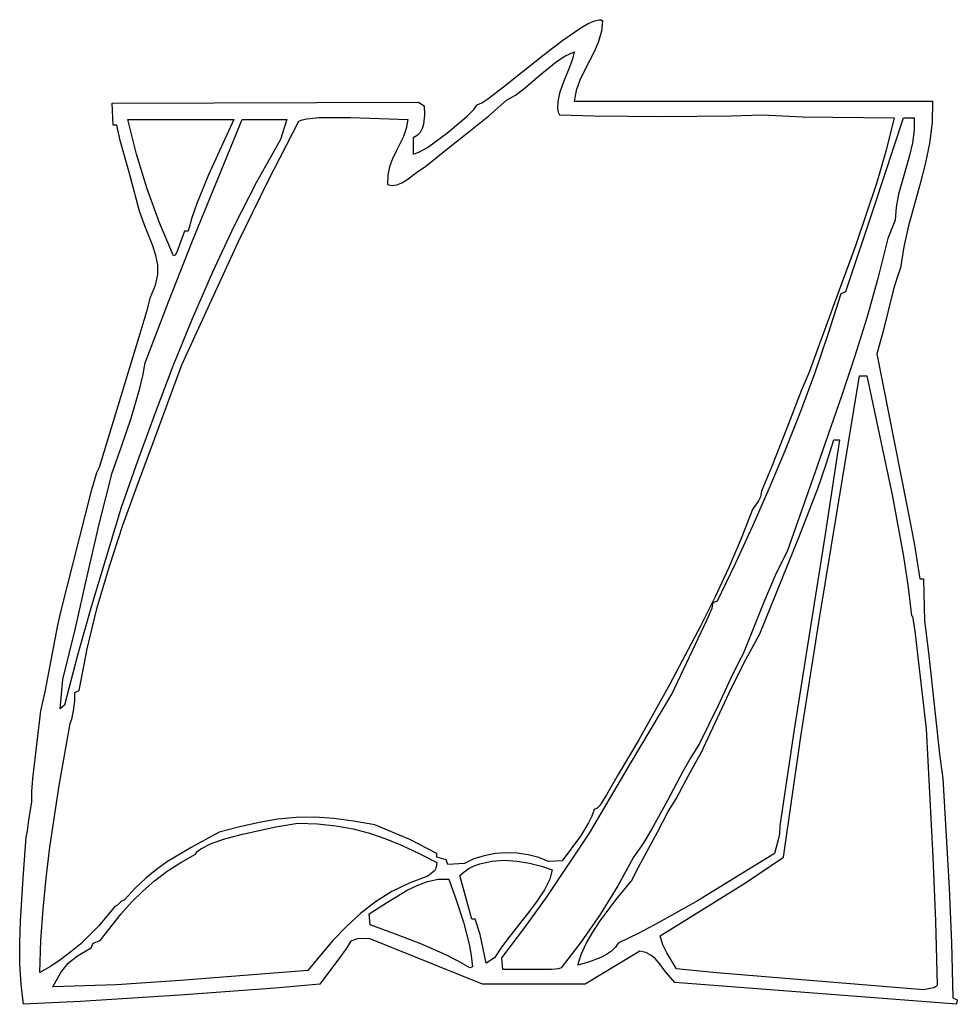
# Model space of a CAD drawing. Extents: x -15.4 to 13.2, y -10.8 to 10.6.
# Tile 3 of 4: x -15.4 to -7.8, y 2.6 to 10.6. Entities that reach past the tile are written whole.
import ezdxf

# ---------------------------------------------------------------- set-up
doc = ezdxf.new("R2010")
doc.units = 0
doc.header["$MEASUREMENT"] = 0
doc.linetypes.add('solid', pattern=[0])
doc.layers.add('7', color=7, linetype='solid')

msp = doc.modelspace()

# ---------------------------------------------------------------- linework, layer by layer
at = {"layer": '7', "color": 0, "linetype": 'solid'}
for p, q in [((-11.012, 10.392), (-10.868, 10.492)), ((-10.868, 10.492), (-10.808, 10.527)), ((-10.808, 10.527), (-10.757, 10.55)), ((-10.757, 10.55), (-10.718, 10.558)), ((-10.718, 10.558), (-10.703, 10.556)), ((-10.703, 10.556), (-10.693, 10.55)), ((-10.693, 10.55), (-10.701, 10.465)), ((-10.701, 10.465), (-10.725, 10.383)), ((-11.174, 10.268), (-11.012, 10.392)), ((-10.725, 10.383), (-10.758, 10.305)), ((-11.492, 10.015), (-11.174, 10.268)), ((-11.067, 10.218), (-10.997, 10.263)), ((-10.997, 10.263), (-10.921, 10.299)), ((-10.921, 10.299), (-10.935, 10.24)), ((-10.758, 10.305), (-10.798, 10.227)), ((-11.198, 10.111), (-11.067, 10.218)), ((-10.959, 10.175), (-11.016, 10.034)), ((-10.935, 10.24), (-10.959, 10.175)), ((-10.798, 10.227), (-10.838, 10.149)), ((-11.326, 10), (-11.198, 10.111)), ((-10.838, 10.149), (-10.875, 10.07)), ((-11.619, 9.92), (-11.492, 10.015)), ((-11.016, 10.034), (-11.039, 9.964)), ((-10.875, 10.07), (-10.904, 9.987)), ((-11.468, 9.908), (-11.394, 9.95)), ((-11.394, 9.95), (-11.326, 10)), ((-11.039, 9.964), (-11.054, 9.898)), ((-10.904, 9.987), (-10.921, 9.9)), ((-14.651, 9.885), (-12.177, 9.893)), ((-14.643, 9.708), (-14.651, 9.885)), ((-12.177, 9.893), (-12.132, 9.863)), ((-12.132, 9.863), (-12.13, 9.79)), ((-11.73, 9.832), (-11.704, 9.87)), ((-11.704, 9.87), (-11.667, 9.888)), ((-11.667, 9.888), (-11.619, 9.92)), ((-11.611, 9.783), (-11.468, 9.908)), ((-11.054, 9.898), (-11.056, 9.839)), ((-10.921, 9.9), (-9.474, 9.9)), ((-9.474, 9.9), (-8.027, 9.9)), ((-8.027, 9.9), (-8.031, 9.728)), ((-12.13, 9.79), (-12.137, 9.715)), ((-11.94, 9.647), (-11.784, 9.779)), ((-11.784, 9.779), (-11.73, 9.832)), ((-11.759, 9.664), (-11.611, 9.783)), ((-11.056, 9.839), (-11.05, 9.813)), ((-11.05, 9.813), (-11.04, 9.79)), ((-11.04, 9.79), (-10.76, 9.781)), ((-10.76, 9.781), (-10.203, 9.778)), ((-10.203, 9.778), (-9.654, 9.781)), ((-9.654, 9.781), (-9.4, 9.79)), ((-9.4, 9.79), (-9.078, 9.775)), ((-9.078, 9.775), (-8.337, 9.767)), ((-14.613, 9.708), (-14.643, 9.708)), ((-14.585, 9.582), (-14.613, 9.708)), ((-14.525, 9.752), (-13.668, 9.752)), ((-14.455, 9.473), (-14.525, 9.752)), ((-14.003, 8.774), (-13.602, 9.752)), ((-13.668, 9.752), (-13.873, 9.306)), ((-13.602, 9.752), (-13.24, 9.752)), ((-13.395, 9.252), (-13.144, 9.738)), ((-13.24, 9.752), (-13.292, 9.59)), ((-13.144, 9.738), (-13.117, 9.749)), ((-13.117, 9.749), (-13.08, 9.757)), ((-13.08, 9.757), (-12.982, 9.768)), ((-12.982, 9.768), (-12.724, 9.77)), ((-12.724, 9.77), (-12.265, 9.752)), ((-12.265, 9.752), (-12.277, 9.681)), ((-12.137, 9.715), (-12.147, 9.68)), ((-8.493, 9.064), (-8.263, 9.767)), ((-8.337, 9.767), (-8.403, 9.504)), ((-8.263, 9.767), (-8.175, 9.767)), ((-8.175, 9.767), (-8.175, 9.666)), ((-8.031, 9.728), (-8.053, 9.56)), ((-12.299, 9.616), (-12.358, 9.496)), ((-12.277, 9.681), (-12.299, 9.616)), ((-12.188, 9.623), (-12.221, 9.605)), ((-12.164, 9.648), (-12.188, 9.623)), ((-12.147, 9.68), (-12.164, 9.648)), ((-12.106, 9.528), (-11.94, 9.647)), ((-11.924, 9.533), (-11.759, 9.664)), ((-8.175, 9.666), (-8.189, 9.564)), ((-14.551, 9.46), (-14.585, 9.582)), ((-13.292, 9.59), (-13.484, 9.247)), ((-12.221, 9.605), (-12.221, 9.472)), ((-8.189, 9.564), (-8.214, 9.461)), ((-8.053, 9.56), (-8.088, 9.393)), ((-14.502, 9.288), (-14.551, 9.46)), ((-14.369, 9.193), (-14.455, 9.473)), ((-12.358, 9.496), (-12.388, 9.435)), ((-12.221, 9.472), (-12.174, 9.488)), ((-12.174, 9.488), (-12.106, 9.528)), ((-12.118, 9.376), (-11.924, 9.533)), ((-8.403, 9.504), (-8.479, 9.245)), ((-8.214, 9.461), (-8.244, 9.358)), ((-12.388, 9.435), (-12.411, 9.372)), ((-12.194, 9.325), (-12.118, 9.376)), ((-8.088, 9.393), (-8.131, 9.226)), ((-13.873, 9.306), (-13.968, 9.074)), ((-12.426, 9.303), (-12.428, 9.228)), ((-12.411, 9.372), (-12.426, 9.303)), ((-12.273, 9.266), (-12.194, 9.325)), ((-8.244, 9.358), (-8.302, 9.149)), ((-14.429, 9.014), (-14.502, 9.288)), ((-13.484, 9.247), (-13.667, 8.889)), ((-13.632, 8.762), (-13.395, 9.252)), ((-12.428, 9.228), (-12.39, 9.219)), ((-12.39, 9.219), (-12.352, 9.225)), ((-12.352, 9.225), (-12.313, 9.241)), ((-12.313, 9.241), (-12.273, 9.266)), ((-8.479, 9.245), (-8.563, 8.988)), ((-8.131, 9.226), (-8.221, 8.894)), ((-14.268, 8.918), (-14.369, 9.193)), ((-8.302, 9.149), (-8.322, 9.044)), ((-13.968, 9.074), (-14.006, 8.96)), ((-8.729, 8.364), (-8.493, 9.064)), ((-14.391, 8.908), (-14.429, 9.014)), ((-8.563, 8.988), (-8.651, 8.732)), ((-8.322, 9.044), (-8.33, 8.94)), ((-14.355, 8.815), (-14.391, 8.908)), ((-14.156, 8.652), (-14.268, 8.918)), ((-14.006, 8.96), (-14.037, 8.851)), ((-8.33, 8.94), (-8.389, 8.792)), ((-14.067, 8.851), (-14.128, 8.682)), ((-14.037, 8.851), (-14.067, 8.851)), ((-13.667, 8.889), (-13.841, 8.52)), ((-8.221, 8.894), (-8.259, 8.726)), ((-14.322, 8.733), (-14.355, 8.815)), ((-14.197, 8.282), (-14.003, 8.774)), ((-14.089, 7.773), (-13.632, 8.762)), ((-8.389, 8.792), (-8.469, 8.47)), ((-14.297, 8.656), (-14.322, 8.733)), ((-14.128, 8.682), (-14.142, 8.659)), ((-8.651, 8.732), (-8.837, 8.223)), ((-8.259, 8.726), (-8.286, 8.556)), ((-14.283, 8.58), (-14.297, 8.656)), ((-14.142, 8.659), (-14.156, 8.652)), ((-14.283, 8.501), (-14.283, 8.58)), ((-13.841, 8.52), (-14.005, 8.143)), ((-8.286, 8.556), (-8.317, 8.469)), ((-14.301, 8.416), (-14.283, 8.501)), ((-8.469, 8.47), (-8.559, 8.152)), ((-8.317, 8.469), (-8.343, 8.383)), ((-14.34, 8.32), (-14.301, 8.416)), ((-8.867, 8.029), (-8.765, 8.349)), ((-8.765, 8.349), (-8.729, 8.364)), ((-8.343, 8.383), (-8.387, 8.208)), ((-14.385, 7.788), (-14.197, 8.282)), ((-14.367, 8.215), (-14.34, 8.32)), ((-14.425, 8.026), (-14.367, 8.215)), ((-8.837, 8.223), (-9.024, 7.714)), ((-8.387, 8.208), (-8.428, 8.033)), ((-14.005, 8.143), (-14.16, 7.761)), ((-8.559, 8.152), (-8.657, 7.836)), ((-14.754, 6.946), (-14.425, 8.026)), ((-8.976, 7.712), (-8.867, 8.029)), ((-8.428, 8.033), (-8.478, 7.862)), ((-14.403, 7.683), (-14.385, 7.788)), ((-8.657, 7.836), (-8.762, 7.521)), ((-8.478, 7.862), (-8.235, 6.638)), ((-14.325, 7.13), (-14.089, 7.773)), ((-14.16, 7.761), (-14.307, 7.378)), ((-9.092, 7.399), (-8.976, 7.712)), ((-9.024, 7.714), (-9.088, 7.562)), ((-14.429, 7.573), (-14.403, 7.683)), ((-8.939, 5.746), (-8.618, 7.685)), ((-8.618, 7.685), (-8.559, 7.685)), ((-8.559, 7.685), (-8.355, 6.724)), ((-14.496, 7.343), (-14.429, 7.573)), ((-9.088, 7.562), (-9.205, 7.262)), ((-8.762, 7.521), (-8.981, 6.894)), ((-9.215, 7.088), (-9.092, 7.399)), ((-14.574, 7.113), (-14.496, 7.343)), ((-14.307, 7.378), (-14.446, 6.997)), ((-9.205, 7.262), (-9.327, 6.948)), ((-8.78, 7.168), (-8.898, 6.388)), ((-8.886, 6.972), (-8.824, 7.168)), ((-8.824, 7.168), (-8.78, 7.168)), ((-14.651, 6.902), (-14.574, 7.113)), ((-14.446, 6.805), (-14.325, 7.13)), ((-9.343, 6.78), (-9.215, 7.088)), ((-14.446, 6.997), (-14.577, 6.622)), ((-14.775, 6.903), (-14.754, 6.946)), ((-9.327, 6.948), (-9.408, 6.754)), ((-8.955, 6.775), (-8.886, 6.972)), ((-14.815, 6.767), (-14.775, 6.903)), ((-14.756, 6.486), (-14.651, 6.902)), ((-8.981, 6.894), (-9.201, 6.267)), ((-15.064, 5.78), (-14.815, 6.767)), ((-14.564, 6.478), (-14.446, 6.805)), ((-9.478, 6.474), (-9.343, 6.78)), ((-9.408, 6.754), (-9.418, 6.709)), ((-9.107, 6.379), (-8.955, 6.775)), ((-9.432, 6.675), (-9.482, 6.607)), ((-9.418, 6.709), (-9.432, 6.675)), ((-8.355, 6.724), (-8.266, 6.242)), ((-14.577, 6.622), (-14.818, 5.829)), ((-9.482, 6.607), (-9.572, 6.373)), ((-8.235, 6.638), (-8.177, 6.335)), ((-14.851, 6.067), (-14.756, 6.486)), ((-14.673, 6.148), (-14.564, 6.478)), ((-9.618, 6.17), (-9.478, 6.474)), ((-9.572, 6.373), (-9.673, 6.137)), ((-9.423, 5.603), (-9.107, 6.379)), ((-8.898, 6.388), (-9.022, 5.61)), ((-8.177, 6.335), (-8.13, 6.046)), ((-9.201, 6.267), (-9.251, 6.173)), ((-8.266, 6.242), (-8.228, 5.997)), ((-14.771, 5.815), (-14.673, 6.148)), ((-9.673, 6.137), (-9.784, 5.9)), ((-9.763, 5.868), (-9.618, 6.17)), ((-9.251, 6.173), (-9.299, 6.072)), ((-14.946, 5.649), (-14.851, 6.067)), ((-9.299, 6.072), (-9.39, 5.858)), ((-8.13, 6.046), (-8.101, 6.046)), ((-8.101, 6.046), (-8.094, 5.706)), ((-8.228, 5.997), (-8.197, 5.75)), ((-9.784, 5.9), (-9.902, 5.663)), ((-14.818, 5.829), (-14.931, 5.43)), ((-14.853, 5.481), (-14.771, 5.815)), ((-9.846, 5.717), (-9.808, 5.809)), ((-9.808, 5.809), (-9.799, 5.854)), ((-9.799, 5.854), (-9.763, 5.868)), ((-9.39, 5.858), (-9.556, 5.44)), ((-15.091, 5.659), (-15.064, 5.78)), ((-9.091, 4.775), (-8.939, 5.746)), ((-8.197, 5.75), (-8.191, 5.743)), ((-8.191, 5.743), (-8.186, 5.727)), ((-8.186, 5.727), (-8.171, 5.625)), ((-15.139, 5.403), (-15.091, 5.659)), ((-15.049, 5.233), (-14.946, 5.649)), ((-9.902, 5.663), (-10.15, 5.195)), ((-10.132, 5.115), (-9.846, 5.717)), ((-8.094, 5.706), (-8.06, 5.451)), ((-9.551, 5.365), (-9.423, 5.603)), ((-9.022, 5.61), (-9.145, 4.831)), ((-8.171, 5.625), (-8.079, 4.835)), ((-15.19, 5.135), (-15.139, 5.403)), ((-14.931, 5.43), (-15.035, 5.027)), ((-14.916, 5.145), (-14.853, 5.481)), ((-9.556, 5.44), (-9.59, 5.381)), ((-8.06, 5.451), (-8.014, 5.032)), ((-9.669, 5.126), (-9.551, 5.365)), ((-9.59, 5.381), (-9.655, 5.244)), ((-9.655, 5.244), (-9.759, 5.025)), ((-15.071, 4.997), (-15.049, 5.233)), ((-10.15, 5.195), (-10.398, 4.746)), ((-15.227, 4.982), (-15.19, 5.135)), ((-14.953, 5.13), (-14.916, 5.145)), ((-14.953, 5.061), (-14.953, 5.13)), ((-10.467, 4.557), (-10.132, 5.115)), ((-9.895, 4.643), (-9.669, 5.126)), ((-15.035, 5.027), (-15.071, 4.997)), ((-14.963, 4.982), (-14.953, 5.061)), ((-9.759, 5.025), (-9.91, 4.717)), ((-8.014, 5.032), (-7.971, 4.632)), ((-15.29, 4.436), (-15.227, 4.982)), ((-14.976, 4.914), (-14.963, 4.982)), ((-15.077, 4.378), (-14.99, 4.879)), ((-14.99, 4.879), (-14.976, 4.914)), ((-9.145, 4.831), (-9.26, 4.052)), ((-9.231, 3.801), (-9.091, 4.775)), ((-8.079, 4.835), (-8.026, 3.802)), ((-10.398, 4.746), (-10.566, 4.468)), ((-9.91, 4.717), (-9.979, 4.605)), ((-9.94, 4.566), (-9.895, 4.643)), ((-7.971, 4.632), (-7.946, 4.436)), ((-10.796, 3.993), (-10.467, 4.557)), ((-9.979, 4.605), (-10.044, 4.491)), ((-10.017, 4.423), (-9.94, 4.566)), ((-10.566, 4.468), (-10.661, 4.302)), ((-10.044, 4.491), (-10.168, 4.257)), ((-15.298, 4.33), (-15.29, 4.436)), ((-15.153, 3.881), (-15.077, 4.378)), ((-10.098, 4.27), (-10.017, 4.423)), ((-7.946, 4.436), (-7.895, 3.55)), ((-15.3, 4.244), (-15.298, 4.33)), ((-10.661, 4.302), (-10.715, 4.218)), ((-15.311, 4.185), (-15.3, 4.244)), ((-10.715, 4.218), (-10.736, 4.197)), ((-10.168, 4.257), (-10.296, 4.024)), ((-10.161, 4.17), (-10.098, 4.27)), ((-15.322, 4.098), (-15.311, 4.185)), ((-10.759, 4.185), (-10.778, 4.13)), ((-10.736, 4.197), (-10.759, 4.185)), ((-10.248, 4.001), (-10.161, 4.17)), ((-15.333, 4.013), (-15.322, 4.098)), ((-13.464, 4.081), (-13.62, 4.046)), ((-13.313, 4.106), (-13.464, 4.081)), ((-13.328, 4.044), (-13.151, 4.075)), ((-13.164, 4.12), (-13.313, 4.106)), ((-13.015, 4.122), (-13.164, 4.12)), ((-13.151, 4.075), (-12.992, 4.069)), ((-12.862, 4.113), (-13.015, 4.122)), ((-12.992, 4.069), (-12.845, 4.054)), ((-12.702, 4.092), (-12.862, 4.113)), ((-12.845, 4.054), (-12.706, 4.029)), ((-12.531, 4.06), (-12.702, 4.092)), ((-12.247, 3.942), (-12.531, 4.06)), ((-10.804, 4.076), (-10.871, 3.97)), ((-10.778, 4.13), (-10.804, 4.076)), ((-9.26, 4.052), (-9.264, 3.989)), ((-15.345, 3.963), (-15.333, 4.013)), ((-13.786, 4.001), (-14.013, 3.878)), ((-13.62, 4.046), (-13.786, 4.001)), ((-13.732, 3.95), (-13.597, 3.987)), ((-13.597, 3.987), (-13.328, 4.044)), ((-12.706, 4.029), (-12.573, 3.994)), ((-12.573, 3.994), (-12.442, 3.949)), ((-11.139, 3.483), (-10.796, 3.993)), ((-10.296, 4.024), (-10.365, 3.911)), ((-10.331, 3.85), (-10.248, 4.001)), ((-9.264, 3.989), (-9.275, 3.939)), ((-15.368, 3.632), (-15.345, 3.963)), ((-13.936, 3.868), (-13.85, 3.91)), ((-13.85, 3.91), (-13.732, 3.95)), ((-12.442, 3.949), (-12.31, 3.895)), ((-12.31, 3.895), (-12.173, 3.83)), ((-12.029, 3.831), (-12.247, 3.942)), ((-10.871, 3.97), (-11.018, 3.771)), ((-10.365, 3.911), (-10.442, 3.801)), ((-9.275, 3.939), (-9.305, 3.831)), ((-15.183, 3.631), (-15.153, 3.881)), ((-14.013, 3.878), (-14.204, 3.764)), ((-14.097, 3.757), (-13.978, 3.824)), ((-13.978, 3.824), (-13.963, 3.846)), ((-13.963, 3.846), (-13.936, 3.868)), ((-12.173, 3.83), (-12.029, 3.757)), ((-12.029, 3.801), (-12.029, 3.831)), ((-11.56, 3.829), (-11.648, 3.812)), ((-11.47, 3.836), (-11.56, 3.829)), ((-11.38, 3.833), (-11.47, 3.836)), ((-11.291, 3.82), (-11.38, 3.833)), ((-11.206, 3.797), (-11.291, 3.82)), ((-10.402, 3.719), (-10.331, 3.85)), ((-9.305, 3.831), (-9.618, 3.636)), ((-14.204, 3.764), (-14.292, 3.702)), ((-14.207, 3.686), (-14.097, 3.757)), ((-12.029, 3.757), (-12.035, 3.716)), ((-11.955, 3.779), (-12.029, 3.801)), ((-11.94, 3.742), (-11.955, 3.779)), ((-11.807, 3.75), (-11.94, 3.742)), ((-11.731, 3.786), (-11.807, 3.75)), ((-11.648, 3.812), (-11.731, 3.786)), ((-11.728, 3.731), (-11.683, 3.747)), ((-11.683, 3.747), (-11.586, 3.768)), ((-11.586, 3.768), (-11.485, 3.775)), ((-11.485, 3.775), (-11.382, 3.769)), ((-11.382, 3.769), (-11.281, 3.752)), ((-11.281, 3.752), (-11.185, 3.728)), ((-11.128, 3.764), (-11.206, 3.797)), ((-11.018, 3.771), (-11.128, 3.764)), ((-10.442, 3.801), (-10.568, 3.568)), ((-9.537, 3.594), (-9.231, 3.801)), ((-8.026, 3.802), (-8.004, 3.285)), ((-14.292, 3.702), (-14.378, 3.631)), ((-14.308, 3.609), (-14.207, 3.686)), ((-12.048, 3.691), (-12.103, 3.646)), ((-12.035, 3.716), (-12.048, 3.691)), ((-11.845, 3.653), (-11.809, 3.683)), ((-11.809, 3.683), (-11.77, 3.709)), ((-11.77, 3.709), (-11.728, 3.731)), ((-11.185, 3.728), (-11.099, 3.698)), ((-11.099, 3.698), (-11.118, 3.622)), ((-10.457, 3.609), (-10.402, 3.719)), ((-15.391, 3.285), (-15.368, 3.632)), ((-15.207, 3.38), (-15.183, 3.631)), ((-14.378, 3.631), (-14.464, 3.55)), ((-14.403, 3.527), (-14.308, 3.609)), ((-12.254, 3.591), (-12.394, 3.522)), ((-12.103, 3.646), (-12.254, 3.591)), ((-12.188, 3.573), (-12.104, 3.604)), ((-12.104, 3.604), (-12.019, 3.622)), ((-12.019, 3.622), (-11.933, 3.624)), ((-11.933, 3.624), (-11.872, 3.448)), ((-11.748, 3.299), (-11.845, 3.653)), ((-11.118, 3.622), (-11.16, 3.538)), ((-10.582, 3.46), (-10.457, 3.609)), ((-10.227, 3.166), (-9.537, 3.594)), ((-9.618, 3.636), (-9.925, 3.449)), ((-14.464, 3.55), (-14.554, 3.454)), ((-14.492, 3.439), (-14.403, 3.527)), ((-12.394, 3.522), (-12.524, 3.44)), ((-12.427, 3.437), (-12.27, 3.533)), ((-12.27, 3.533), (-12.188, 3.573)), ((-11.16, 3.538), (-11.219, 3.447)), ((-10.568, 3.568), (-10.71, 3.339)), ((-7.895, 3.55), (-7.876, 3.108)), ((-14.591, 3.428), (-14.608, 3.412)), ((-14.574, 3.444), (-14.591, 3.428)), ((-14.578, 3.343), (-14.492, 3.439)), ((-14.554, 3.454), (-14.574, 3.444)), ((-12.524, 3.44), (-12.646, 3.346)), ((-12.575, 3.343), (-12.427, 3.437)), ((-11.872, 3.448), (-11.815, 3.275)), ((-11.318, 3.232), (-11.139, 3.483)), ((-11.219, 3.447), (-11.29, 3.354)), ((-10.712, 3.286), (-10.582, 3.46)), ((-9.925, 3.449), (-10.238, 3.272)), ((-15.225, 3.127), (-15.207, 3.38)), ((-14.628, 3.402), (-14.757, 3.247)), ((-14.746, 3.129), (-14.578, 3.343)), ((-14.608, 3.412), (-14.628, 3.402)), ((-12.646, 3.346), (-12.76, 3.242)), ((-12.568, 3.255), (-12.575, 3.343)), ((-11.29, 3.354), (-11.44, 3.164)), ((-10.71, 3.339), (-10.864, 3.118)), ((-15.397, 3.111), (-15.391, 3.285)), ((-11.815, 3.275), (-11.768, 3.099)), ((-11.719, 3.299), (-11.748, 3.299)), ((-11.68, 3.177), (-11.719, 3.299)), ((-10.771, 3.194), (-10.712, 3.286)), ((-10.238, 3.272), (-10.399, 3.188)), ((-8.004, 3.285), (-7.99, 2.767)), ((-14.757, 3.247), (-14.904, 3.102)), ((-12.76, 3.242), (-12.868, 3.129)), ((-12.364, 3.18), (-12.568, 3.255)), ((-12.159, 3.101), (-12.364, 3.18)), ((-11.505, 2.989), (-11.318, 3.232)), ((-10.823, 3.103), (-10.771, 3.194)), ((-10.399, 3.188), (-10.567, 3.107)), ((-15.396, 2.939), (-15.397, 3.111)), ((-15.234, 2.871), (-15.225, 3.127)), ((-14.904, 3.102), (-14.983, 3.036)), ((-14.82, 3.07), (-14.805, 3.107)), ((-14.805, 3.107), (-14.746, 3.129)), ((-12.868, 3.129), (-12.97, 3.01)), ((-12.723, 3.122), (-12.764, 3.058)), ((-12.695, 3.134), (-12.723, 3.122)), ((-12.671, 3.141), (-12.695, 3.134)), ((-12.575, 3.144), (-12.671, 3.141)), ((-11.66, 2.775), (-12.575, 3.144)), ((-11.956, 3.012), (-12.159, 3.101)), ((-11.768, 3.099), (-11.752, 3.008)), ((-11.63, 2.944), (-11.68, 3.177)), ((-11.44, 3.164), (-11.508, 3.074)), ((-10.864, 3.118), (-11.025, 2.908)), ((-10.864, 3.014), (-10.823, 3.103)), ((-10.567, 3.107), (-10.588, 3.073)), ((-10.204, 3.093), (-10.227, 3.166)), ((-7.876, 3.108), (-7.865, 2.664)), ((-14.983, 3.036), (-15.065, 2.974)), ((-14.931, 3.003), (-14.82, 3.07)), ((-12.764, 3.058), (-12.815, 2.989)), ((-11.508, 3.074), (-11.564, 2.989)), ((-10.39, 3.041), (-10.833, 2.775)), ((-10.62, 3.042), (-10.661, 3.015)), ((-10.588, 3.073), (-10.62, 3.042)), ((-10.342, 3.03), (-10.39, 3.041)), ((-10.302, 3.01), (-10.342, 3.03)), ((-10.174, 3.029), (-10.204, 3.093)), ((-10.094, 2.9), (-10.174, 3.029)), ((-15.065, 2.974), (-15.148, 2.919)), ((-15.066, 2.869), (-15.006, 2.945)), ((-15.006, 2.945), (-14.931, 3.003)), ((-12.97, 3.01), (-13.07, 2.885)), ((-12.815, 2.989), (-12.974, 2.775)), ((-11.858, 2.962), (-11.956, 3.012)), ((-11.763, 2.908), (-11.858, 2.962)), ((-11.752, 3.008), (-11.741, 2.915)), ((-11.564, 2.989), (-11.63, 2.944)), ((-11.497, 2.893), (-11.505, 2.989)), ((-10.892, 2.93), (-10.864, 3.014)), ((-10.805, 2.952), (-10.892, 2.93)), ((-10.707, 2.99), (-10.805, 2.952)), ((-10.661, 3.015), (-10.707, 2.99)), ((-10.267, 2.982), (-10.302, 3.01)), ((-10.237, 2.949), (-10.267, 2.982)), ((-10.178, 2.871), (-10.237, 2.949)), ((-15.386, 2.773), (-15.396, 2.939)), ((-15.148, 2.919), (-15.234, 2.871)), ((-15.13, 2.753), (-15.066, 2.869)), ((-13.07, 2.885), (-14.1, 2.804)), ((-11.741, 2.915), (-11.763, 2.908)), ((-11.105, 2.894), (-11.497, 2.893)), ((-11.048, 2.899), (-11.105, 2.894)), ((-11.025, 2.908), (-11.048, 2.899)), ((-10.109, 2.79), (-10.178, 2.871)), ((-9.773, 2.868), (-10.094, 2.9)), ((-8.101, 2.731), (-9.773, 2.868)), ((-14.1, 2.804), (-14.615, 2.771)), ((-7.835, 2.613), (-10.109, 2.79)), ((-15.366, 2.613), (-15.386, 2.773)), ((-14.615, 2.771), (-15.13, 2.753)), ((-13.335, 2.743), (-14.103, 2.688)), ((-12.974, 2.775), (-13.335, 2.743)), ((-10.833, 2.775), (-11.66, 2.775)), ((-8.02, 2.746), (-8.101, 2.731)), ((-8.004, 2.754), (-8.02, 2.746)), ((-7.99, 2.767), (-8.004, 2.754)), ((-14.905, 2.636), (-15.366, 2.613)), ((-14.103, 2.688), (-14.905, 2.636)), ((-7.865, 2.664), (-7.828, 2.649)), ((-7.828, 2.649), (-7.835, 2.613))]:
    msp.add_line(p, q, dxfattribs=at)

doc.saveas('drawing.dxf')
